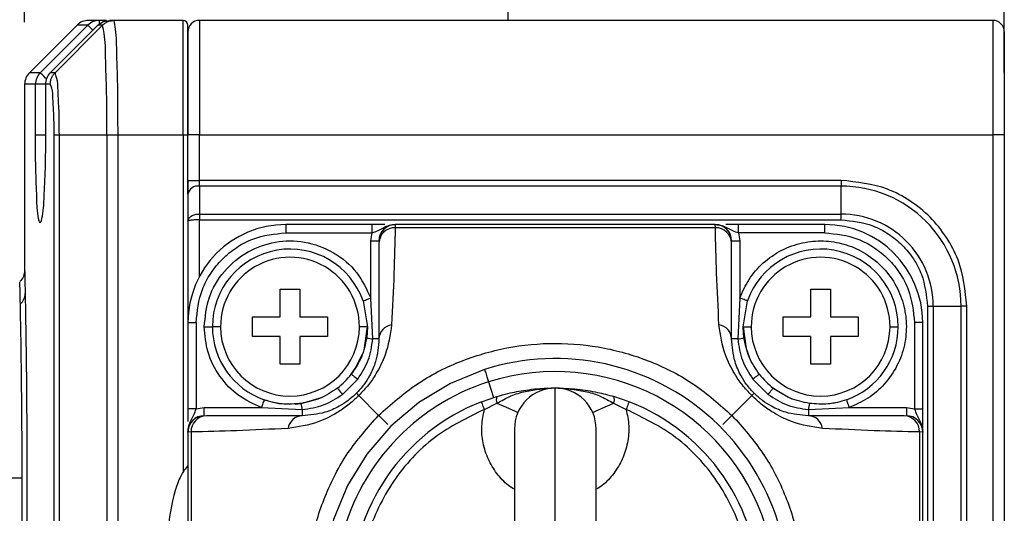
# Model space of a CAD drawing. Header units: millimetres. Extents: x 19 to 819, y 19 to 629.
# Tile 17 of 32: x 394 to 454, y 445 to 475. Entities that reach past the tile are written whole.
import ezdxf

# ---------------------------------------------------------------- set-up
doc = ezdxf.new("R2010")
doc.units = ezdxf.units.MM
doc.header["$LTSCALE"] = 3
doc.layers.add('DIMENSIONS', color=140, linetype='Continuous', lineweight=25)
doc.styles.add('SLDTEXTSTYLE0', font='TXT', dxfattribs={"width": 0.7})
doc.dimstyles.new('SLDDIMSTYLE0', dxfattribs={"dimtxt": 6.474023, "dimasz": 9.906, "dimexe": 0, "dimexo": 0.0625, "dimgap": 1.618506, "dimtad": 0, "dimtih": 1, "dimtoh": 1, "dimrnd": 1e-09, "dimzin": 12, "dimdsep": 46, "dimtxsty": 'SLDTEXTSTYLE0', "dimsah": 1, "dimcen": 0.09, "dimadec": 0, "dimazin": 3, "dimtfac": 1, "dimtofl": 0, "dimtmove": 0, "dimatfit": 3, "dimfxl": 0, "dimfrac": 2, "dimtolj": 1, "dimtzin": 12, "dimarcsym": 0})
doc.dimstyles.new('SLDDIMSTYLE2', dxfattribs={"dimtxt": 6.474023, "dimasz": 9.906, "dimexe": 0, "dimexo": 0.0625, "dimgap": 1.618506, "dimtad": 0, "dimtih": 1, "dimtoh": 1, "dimrnd": 1e-09, "dimzin": 4, "dimdsep": 46, "dimtxsty": 'SLDTEXTSTYLE0', "dimsah": 1, "dimcen": 0.09, "dimadec": 0, "dimazin": 1, "dimtfac": 1, "dimtofl": 0, "dimtmove": 0, "dimatfit": 3, "dimfxl": 0, "dimfrac": 2, "dimtolj": 1, "dimtzin": 12, "dimarcsym": 0})

# ---------------------------------------------------------------- blocks, each defined once
blk = doc.blocks.new('_D_8')
at = {"layer": 'DIMENSIONS'}
for p, q in [((393.906, 474.671), (393.906, 558.525)), ((453.906, 471.585), (453.906, 558.525)), ((393.906, 549), (405.603, 549)), ((414.377, 549), (412.203, 549)), ((412.203, 549), (412.203, 538.71)), ((433.615, 549), (435.789, 549)), ((435.789, 549), (435.789, 538.71)), ((453.906, 549), (442.389, 549)), ((412.203, 538.71), (414.377, 538.71)), ((435.789, 538.71), (433.615, 538.71))]:
    blk.add_line(p, q, dxfattribs=at)
for points in [[(393.906, 549), (403.812, 547.476), (403.812, 550.524)], [(453.906, 549), (444, 550.524), (444, 547.476)]]:
    blk.add_solid(points, dxfattribs=at)
at = {"layer": 'DIMENSIONS', "char_height": 6.35, "attachment_point": 1, "style": 'SLDTEXTSTYLE0'}
for s, insert in [('60.0', (414.377, 558.634)), ('2.36', (414.377, 546.896))]:
    blk.add_mtext(s, dxfattribs=dict(at, insert=insert))
blk = doc.blocks.new('_D_9')
at = {"layer": 'DIMENSIONS'}
for p, q in [((361.406, 450.585), (361.406, 588.324)), ((453.906, 471.585), (453.906, 588.324)), ((361.406, 578.799), (390.814, 578.799)), ((399.588, 578.799), (397.414, 578.799)), ((397.414, 578.799), (397.414, 568.51)), ((418.826, 578.799), (421, 578.799)), ((421, 578.799), (421, 568.51)), ((453.906, 578.799), (427.599, 578.799)), ((397.414, 568.51), (399.588, 568.51)), ((421, 568.51), (418.826, 568.51))]:
    blk.add_line(p, q, dxfattribs=at)
for points in [[(361.406, 578.799), (371.312, 577.275), (371.312, 580.323)], [(453.906, 578.799), (444, 580.323), (444, 577.275)]]:
    blk.add_solid(points, dxfattribs=at)
at = {"layer": 'DIMENSIONS', "char_height": 6.35, "attachment_point": 1, "style": 'SLDTEXTSTYLE0'}
for s, insert in [('92.5', (399.588, 588.434)), ('3.64', (399.588, 576.695))]:
    blk.add_mtext(s, dxfattribs=dict(at, insert=insert))

msp = doc.modelspace()

# ---------------------------------------------------------------- linework, layer by layer
for p, q in [((423.506, 475.275), (423.506, 474.775)), ((398.487, 474.775), (397.82, 474.775)), ((398.393, 474.482), (398.713, 474.708)), ((398.924, 474.775), (398.487, 474.775)), ((398.487, 474.561), (398.487, 474.775)), ((398.713, 474.708), (399.099, 474.775)), ((399.382, 474.775), (399.099, 474.775)), ((403.606, 474.775), (399.382, 474.775)), ((403.606, 467.775), (403.606, 474.775)), ((404.606, 474.775), (404.606, 467.775)), ((453.206, 474.775), (404.606, 474.775)), ((453.206, 474.775), (453.206, 467.775)), ((397.113, 474.482), (394.199, 471.568)), ((394.863, 471.568), (397.78, 474.482)), ((398.393, 474.482), (395.472, 471.568)), ((395.769, 471.568), (398.675, 474.482)), ((397.78, 474.482), (397.113, 474.482)), ((398.675, 474.482), (398.393, 474.482)), ((403.906, 467.775), (403.906, 474.475)), ((403.906, 474.075), (403.906, 467.775)), ((453.906, 474.075), (453.906, 467.775)), ((394.863, 471.568), (394.199, 471.568)), ((395.472, 471.568), (395.472, 471.569)), ((395.769, 471.568), (395.472, 471.568)), ((393.906, 470.861), (393.906, 459.429)), ((394.57, 470.861), (393.906, 470.861)), ((394.57, 467.775), (394.57, 470.861)), ((395.178, 470.861), (394.57, 470.861)), ((395.178, 470.861), (395.178, 467.775)), ((395.18, 470.861), (395.178, 470.861)), ((395.18, 470.861), (395.18, 467.775)), ((395.477, 470.861), (395.18, 470.861)), ((394.57, 467.775), (395.184, 467.775)), ((395.18, 467.775), (395.178, 467.775)), ((395.712, 371.772), (395.712, 467.778)), ((396.031, 467.775), (398.945, 467.775)), ((396.031, 371.775), (396.031, 467.775)), ((398.945, 467.775), (398.945, 371.775)), ((398.945, 467.775), (399.624, 467.775)), ((399.624, 467.775), (403.606, 467.775)), ((399.624, 371.775), (399.624, 467.775)), ((403.606, 467.775), (403.906, 467.775)), ((403.606, 467.775), (403.606, 447.094)), ((403.906, 464.134), (403.906, 467.775)), ((404.606, 467.775), (403.906, 467.775)), ((404.606, 467.775), (453.206, 467.775)), ((404.606, 464.982), (404.606, 467.775)), ((453.206, 467.775), (453.206, 371.775)), ((453.906, 467.775), (453.206, 467.775)), ((453.906, 467.775), (453.906, 371.775)), ((403.906, 464.982), (404.606, 464.982)), ((403.906, 464.982), (403.906, 464.134)), ((404.606, 464.629), (404.606, 464.982)), ((443.906, 464.982), (404.606, 464.982)), ((443.906, 464.982), (443.906, 464.629)), ((404.606, 464.629), (404.606, 462.921)), ((443.906, 464.629), (404.606, 464.629)), ((443.906, 462.921), (443.906, 464.629)), ((403.906, 464.134), (403.906, 462.485)), ((403.96, 462.652), (403.922, 462.569)), ((404.606, 462.921), (404.606, 462.568)), ((404.606, 462.921), (443.906, 462.921)), ((404.606, 462.568), (443.906, 462.568)), ((404.606, 459.088), (404.606, 462.568)), ((443.906, 462.568), (443.906, 462.921)), ((403.906, 462.485), (403.906, 456.275)), ((409.906, 462.275), (409.906, 461.775)), ((415.192, 462.275), (409.906, 462.275)), ((415.192, 461.775), (415.192, 462.275)), ((415.962, 462.275), (415.192, 462.275)), ((416.606, 462.275), (416.602, 462.082)), ((436.21, 462.082), (416.602, 462.082)), ((436.206, 462.275), (416.606, 462.275)), ((436.21, 462.082), (436.206, 462.275)), ((437.62, 462.275), (436.849, 462.275)), ((437.62, 461.775), (437.62, 462.275)), ((442.906, 462.275), (437.62, 462.275)), ((442.906, 461.775), (442.906, 462.275)), ((409.906, 461.775), (415.192, 461.775)), ((415.106, 461.275), (415.192, 461.775)), ((437.62, 461.775), (437.706, 461.275)), ((442.906, 461.775), (437.62, 461.775)), ((415.106, 461.275), (415.606, 461.275)), ((415.106, 457.774), (415.106, 461.275)), ((415.606, 461.146), (415.606, 455.275)), ((437.206, 461.275), (437.706, 461.275)), ((437.206, 455.275), (437.206, 461.146)), ((437.706, 461.275), (437.706, 457.774)), ((409.556, 458.325), (410.756, 458.325)), ((409.556, 456.625), (409.556, 458.325)), ((410.756, 458.325), (410.756, 456.625)), ((442.056, 458.325), (443.256, 458.325)), ((442.056, 456.625), (442.056, 458.325)), ((443.256, 458.325), (443.256, 456.625)), ((415.229, 455.275), (415.106, 457.774)), ((437.706, 457.774), (437.583, 455.275)), ((414.634, 457.608), (414.906, 456.025)), ((437.906, 456.025), (438.177, 457.608)), ((449.199, 457.275), (449.199, 422.275)), ((449.199, 457.275), (449.552, 457.275)), ((449.552, 457.275), (449.552, 422.275)), ((449.552, 457.275), (451.259, 457.275)), ((451.259, 422.275), (451.259, 457.275)), ((451.613, 457.275), (451.259, 457.275)), ((451.613, 422.275), (451.613, 457.275)), ((407.856, 456.625), (409.556, 456.625)), ((407.856, 455.425), (407.856, 456.625)), ((410.756, 456.625), (412.456, 456.625)), ((412.456, 456.625), (412.456, 455.425)), ((440.356, 456.625), (442.056, 456.625)), ((440.356, 455.425), (440.356, 456.625)), ((443.256, 456.625), (444.956, 456.625)), ((444.956, 456.625), (444.956, 455.425)), ((403.906, 456.275), (404.406, 456.275)), ((403.906, 456.275), (403.906, 450.989)), ((404.406, 456.275), (404.406, 450.989)), ((404.906, 456.025), (405.406, 456.025)), ((405.906, 456.025), (405.406, 456.025)), ((414.906, 456.025), (414.406, 456.025)), ((414.726, 454.729), (414.906, 456.025)), ((414.906, 456.025), (414.857, 455.346)), ((437.954, 455.346), (437.906, 456.025)), ((437.906, 456.025), (438.406, 456.025)), ((446.906, 456.025), (447.406, 456.025)), ((448.406, 456.275), (448.406, 450.989)), ((448.906, 456.275), (448.406, 456.275)), ((448.906, 450.989), (448.906, 456.275)), ((409.556, 455.425), (407.856, 455.425)), ((409.556, 453.725), (409.556, 455.425)), ((410.756, 455.425), (410.756, 453.725)), ((412.456, 455.425), (410.756, 455.425)), ((442.056, 455.425), (440.356, 455.425)), ((442.056, 453.725), (442.056, 455.425)), ((443.256, 455.425), (443.256, 453.725)), ((444.956, 455.425), (443.256, 455.425)), ((415.606, 455.275), (415.229, 455.275)), ((437.583, 455.275), (437.206, 455.275)), ((410.756, 453.725), (409.556, 453.725)), ((443.256, 453.725), (442.056, 453.725)), ((413.369, 451.873), (414.308, 452.812)), ((422.318, 452.645), (422.624, 451.682)), ((438.504, 452.812), (439.443, 451.873)), ((414.374, 451.807), (415.587, 450.594)), ((421.884, 451.429), (422.829, 451.753)), ((426.406, 427.275), (426.406, 452.275)), ((430.927, 451.429), (429.982, 451.753)), ((438.438, 451.807), (437.224, 450.594)), ((404.406, 450.989), (404.906, 451.075)), ((404.906, 450.575), (404.906, 451.075)), ((404.906, 451.075), (408.406, 451.075)), ((408.406, 451.075), (410.906, 450.952)), ((422.065, 450.963), (422.834, 451.334)), ((429.977, 451.334), (430.746, 450.963)), ((441.906, 450.952), (444.405, 451.075)), ((444.405, 451.075), (447.906, 451.075)), ((447.906, 451.075), (447.906, 450.575)), ((447.906, 451.075), (448.406, 450.989)), ((404.406, 450.989), (403.906, 450.989)), ((403.906, 450.989), (403.906, 450.219)), ((410.906, 450.575), (405.034, 450.575)), ((410.906, 450.952), (410.906, 450.575)), ((441.906, 450.952), (441.906, 450.575)), ((447.777, 450.575), (441.906, 450.575)), ((448.406, 450.989), (448.906, 450.989)), ((448.906, 449.575), (448.906, 450.989)), ((404.099, 449.579), (403.906, 449.575)), ((403.906, 449.575), (403.906, 429.975)), ((404.099, 449.579), (404.099, 429.971)), ((423.906, 449.775), (423.906, 429.775)), ((428.906, 429.775), (428.906, 449.775)), ((448.713, 449.579), (448.713, 429.971)), ((448.906, 449.575), (448.713, 449.579)), ((448.906, 429.975), (448.906, 449.575)), ((392.899, 446.775), (393.751, 446.775))]:
    msp.add_line(p, q)
at = {"flags": 128}
for points in [[(398.078, 474.184), (397.996, 474.267), (397.908, 474.355), (397.841, 474.422), (397.798, 474.465), (397.78, 474.482)], [(395.236, 471.195), (395.184, 471.246), (395.078, 471.353), (394.99, 471.441), (394.923, 471.507), (394.88, 471.55), (394.863, 471.568)], [(414.634, 457.608), (414.643, 457.611), (414.67, 457.62), (414.714, 457.636), (414.772, 457.657), (414.844, 457.682), (414.925, 457.711), (415.014, 457.742), (415.106, 457.774)], [(438.177, 457.608), (438.168, 457.611), (438.141, 457.62), (438.098, 457.636), (438.039, 457.657), (437.968, 457.682), (437.886, 457.711), (437.798, 457.742), (437.706, 457.774)], [(437.906, 456.025), (438.098, 454.687), (438.281, 454.174)], [(413.912, 453.118), (414.152, 453.457), (414.599, 454.347)], [(422.077, 453.404), (419.988, 452.554), (418.058, 451.386), (416.336, 449.929), (414.865, 448.219), (413.681, 446.299), (412.813, 444.217), (412.284, 442.024), (412.106, 439.775), (412.314, 437.345), (412.932, 434.986), (413.941, 432.766), (415.314, 430.75), (417.009, 428.996), (418.977, 427.556), (421.161, 426.471), (423.498, 425.774), (425.92, 425.483), (428.355, 425.609), (430.734, 426.146)], [(413.912, 453.118), (413.92, 453.112), (413.942, 453.095), (413.979, 453.066), (414.028, 453.028), (414.088, 452.982), (414.156, 452.929), (414.231, 452.872), (414.308, 452.812)], [(422.077, 453.404), (422.094, 453.35), (422.144, 453.193), (422.221, 452.95), (422.318, 452.645)], [(438.899, 453.118), (438.892, 453.112), (438.869, 453.095), (438.832, 453.066), (438.783, 453.028), (438.723, 452.982), (438.655, 452.929), (438.581, 452.872), (438.504, 452.812)], [(410.474, 451.286), (410.832, 451.323), (412.092, 451.688)], [(413.063, 452.268), (413.069, 452.261), (413.086, 452.238), (413.114, 452.202), (413.152, 452.153), (413.199, 452.093), (413.252, 452.024), (413.309, 451.95), (413.369, 451.873)], [(439.443, 451.873), (439.502, 451.95), (439.56, 452.024), (439.613, 452.093), (439.659, 452.153), (439.697, 452.202), (439.725, 452.238), (439.743, 452.261), (439.749, 452.268)], [(439.749, 452.268), (440.682, 451.704), (440.887, 451.617)], [(408.573, 451.546), (408.57, 451.537), (408.56, 451.511), (408.545, 451.467), (408.524, 451.408), (408.499, 451.337), (408.47, 451.255), (408.439, 451.167), (408.406, 451.075)], [(408.573, 451.546), (409.48, 451.323), (410.123, 451.275)], [(422.065, 450.963), (422.03, 451.053), (421.996, 451.141), (421.965, 451.222), (421.937, 451.292), (421.915, 451.35), (421.898, 451.393), (421.888, 451.42), (421.884, 451.429)], [(422.834, 451.334), (423.102, 451.217), (423.35, 451.109), (423.571, 451.012), (423.76, 450.93), (423.912, 450.863), (424.024, 450.815), (424.092, 450.785), (424.114, 450.775)], [(428.697, 450.775), (428.72, 450.785), (428.788, 450.815), (428.899, 450.863), (429.051, 450.93), (429.24, 451.012), (429.461, 451.109), (429.709, 451.217), (429.977, 451.334)], [(430.927, 451.429), (430.924, 451.42), (430.913, 451.393), (430.897, 451.35), (430.874, 451.292), (430.847, 451.222), (430.815, 451.141), (430.781, 451.053), (430.746, 450.963)], [(444.238, 451.546), (444.242, 451.537), (444.251, 451.511), (444.266, 451.467), (444.287, 451.408), (444.312, 451.337), (444.341, 451.255), (444.373, 451.167), (444.405, 451.075)]]:
    msp.add_lwpolyline(points, dxfattribs=at)
for centre, radius, start, end in [((397.82, 473.775), 1, 90.00235, 134.99821), ((398.487, 473.777), 0.998, 90.00722, 135.03901), ((403.606, 474.475), 0.3, 0.00039, 89.99863), ((404.606, 474.075), 0.7, 89.99999, 180.00099), ((453.206, 474.075), 0.7, 359.99898, 89.9998), ((394.906, 470.861), 1, 134.99889, 180.00096), ((395.571, 470.861), 1.001, 135.03873, 180.00635), ((396.178, 470.861), 1, 134.93843, 180.00044), ((396.181, 470.861), 1.001, 135.07519, 180.01125), ((404.518, 464.01), 0.625, 81.94934, 168.57913), ((443.906, 457.275), 7.354, 359.99987, 90.00007), ((443.906, 457.275), 5.646, 359.99992, 90), ((409.906, 456.275), 6, 90.00015, 179.99982), ((416.606, 461.275), 1, 90.00041, 179.9997), ((416.574, 461.113), 0.969, 88.38252, 178.0432), ((436.206, 461.275), 1, 0.0003, 89.99959), ((436.237, 461.113), 0.969, 1.95688, 91.61746), ((442.906, 456.275), 6, 0.00014, 89.99989), ((410.156, 456.025), 4.75, 19.46294, 180.00013), ((442.656, 456.025), 4.75, 359.99988, 160.53705), ((410.156, 456.025), 4.25, 359.99994, 180.00006), ((442.656, 456.025), 4.25, 359.99992, 180.00008), ((393.089, 458.061), 0.846, 310.83193, 358.98374), ((410.156, 456.025), 4.75, 179.99989, 250.53731), ((410.156, 456.025), 4.25, 180.00014, 359.99986), ((416.527, 455.235), 0.922, 99.09128, 177.51337), ((436.285, 455.235), 0.922, 2.48667, 80.90882), ((442.656, 456.025), 4.25, 180.00013, 359.99987), ((442.656, 456.025), 4.75, 289.46276, 0.00005), ((415.487, 457.625), 2.364, 254.53384, 263.71823), ((437.324, 457.625), 2.364, 276.28154, 285.46639), ((426.406, 439.775), 14.3, 287.61987, 107.61989), ((410.156, 456.025), 4.75, 307.73438, 322.26612), ((426.406, 439.775), 13.503, 287.61989, 107.61987), ((442.656, 456.025), 4.75, 217.73394, 232.26555), ((426.406, 439.775), 13.503, 107.61987, 287.61988), ((423.281, 451.548), 0.495, 155.64758, 205.67548), ((426.406, 449.775), 2.5, 89.99981, 180.00011), ((426.406, 449.775), 2.5, 359.99989, 90.00015), ((429.531, 451.548), 0.495, 334.32425, 24.35269), ((408.555, 450.693), 2.365, 6.28327, 15.46666), ((426.406, 439.775), 12.5, 111.2051, 248.7949), ((426.406, 439.775), 12.5, 291.20508, 68.79492), ((444.256, 450.693), 2.364, 164.53308, 173.71699), ((404.906, 449.575), 1, 90.00039, 179.99972), ((405.068, 449.606), 0.969, 91.95654, 181.61763), ((410.946, 449.654), 0.922, 92.48678, 170.90856), ((441.866, 449.654), 0.922, 9.0913, 87.51325), ((447.744, 449.606), 0.969, 358.38223, 88.04351), ((447.906, 449.575), 1, 0.0003, 89.99948)]:
    msp.add_arc(centre, radius, start, end)
for points, knots in [([(398.675, 474.482), (398.737, 474.536), (398.853, 474.636), (399.094, 474.747), (399.273, 474.765), (399.382, 474.775)], [0, 0, 0, 0, 0.313031, 0.584291, 1, 1, 1, 1]), ([(399.624, 467.775), (399.622, 468.668), (399.619, 470.094), (399.587, 471.743), (399.537, 473.005), (399.546, 473.921), (399.416, 474.597), (399.382, 474.775)], [0, 0, 0, 0, 0.38207, 0.610111, 0.705895, 0.922564, 1, 1, 1, 1]), ([(398.945, 467.775), (398.947, 468.631), (398.95, 470.213), (398.854, 472.274), (398.857, 473.668), (398.713, 474.312), (398.675, 474.482)], [0, 0, 0, 0, 0.381971, 0.705748, 0.922365, 1, 1, 1, 1]), ([(395.477, 470.861), (395.48, 470.926), (395.488, 471.057), (395.547, 471.246), (395.638, 471.421), (395.725, 471.519), (395.769, 471.568)], [0, 0, 0, 0, 0.250109, 0.500172, 0.750146, 1, 1, 1, 1]), ([(396.031, 467.775), (396.029, 468.023), (396.027, 468.508), (396.011, 469.404), (395.948, 470.318), (395.936, 471.117), (395.804, 471.471), (395.769, 471.568)], [0, 0, 0, 0, 0.195204, 0.381561, 0.703848, 0.919251, 1, 1, 1, 1]), ([(395.712, 467.778), (395.711, 467.978), (395.709, 468.374), (395.695, 469.107), (395.637, 469.852), (395.628, 470.504), (395.509, 470.785), (395.477, 470.861)], [0, 0, 0, 0, 0.193805, 0.383054, 0.70662, 0.921108, 1, 1, 1, 1]), ([(395.18, 467.775), (395.179, 467.097), (395.176, 465.844), (395.073, 464.052), (395.059, 463.2), (394.85, 462.156), (394.655, 463.198), (394.656, 464.05), (394.571, 465.842), (394.571, 467.096), (394.57, 467.775)], [0, 0, 0, 0, 0.190935, 0.352566, 0.46072, 0.500185, 0.539209, 0.647211, 0.808916, 1, 1, 1, 1]), ([(395.712, 467.778), (395.723, 467.777), (395.755, 467.777), (395.82, 467.776), (395.915, 467.776), (395.989, 467.775), (396.031, 467.775)], [0, 0, 0, 0, 0.09985, 0.30512, 0.608687, 1, 1, 1, 1]), ([(451.613, 457.275), (451.51, 458.245), (451.352, 459.736), (450.39, 461.53), (449.396, 462.765), (448.161, 463.76), (446.367, 464.721), (444.875, 464.879), (443.906, 464.982)], [0, 0, 0, 0, 0.239458, 0.368361, 0.500001, 0.631639, 0.760543, 1, 1, 1, 1]), ([(403.906, 462.485), (403.91, 462.521), (403.917, 462.591), (403.958, 462.649), (403.977, 462.677)], [0, 0, 0, 0, 0.516189, 1, 1, 1, 1]), ([(403.977, 462.677), (404.019, 462.719), (404.091, 462.791), (404.222, 462.853), (404.386, 462.908), (404.518, 462.916), (404.606, 462.921)], [0, 0, 0, 0, 0.255441, 0.434471, 0.621318, 1, 1, 1, 1]), ([(404.606, 462.568), (404.519, 462.567), (404.391, 462.565), (404.226, 462.555), (404.102, 462.545), (404.022, 462.53), (403.977, 462.521)], [0, 0, 0, 0, 0.413355, 0.609002, 0.785291, 1, 1, 1, 1]), ([(443.906, 462.568), (444.572, 462.497), (445.596, 462.388), (446.828, 461.728), (447.676, 461.045), (448.359, 460.197), (449.019, 458.965), (449.128, 457.941), (449.199, 457.275)], [0, 0, 0, 0, 0.239457, 0.368361, 0.499999, 0.631639, 0.760542, 1, 1, 1, 1]), ([(403.977, 462.521), (403.959, 462.518), (403.931, 462.513), (403.912, 462.492), (403.906, 462.485)], [0, 0, 0, 0, 0.650989, 1, 1, 1, 1]), ([(415.192, 461.775), (415.314, 461.818), (415.554, 461.903), (415.883, 462.087), (416.123, 462.209), (416.26, 462.227), (416.274, 462.229)], [0, 0, 0, 0, 0.330464, 0.647398, 0.964624, 1, 1, 1, 1]), ([(416.605, 462.272), (416.513, 462.265), (416.32, 462.249), (416.046, 462.126), (415.906, 461.982), (415.835, 461.911)], [0, 0, 0, 0, 0.316724, 0.657542, 1, 1, 1, 1]), ([(416.602, 462.082), (416.58, 461.156), (416.532, 459.176), (416.433, 457.198), (416.381, 456.145)], [0, 0, 0, 0, 0.467902, 1, 1, 1, 1]), ([(436.206, 462.275), (436.332, 462.264), (436.582, 462.243), (436.93, 462.092), (437.257, 461.902), (437.497, 461.818), (437.62, 461.775)], [0, 0, 0, 0, 0.249313, 0.496183, 0.742828, 1, 1, 1, 1]), ([(436.98, 461.907), (436.908, 461.98), (436.767, 462.125), (436.491, 462.25), (436.299, 462.265), (436.206, 462.272)], [0, 0, 0, 0, 0.346132, 0.685049, 1, 1, 1, 1]), ([(436.431, 456.145), (436.378, 457.198), (436.279, 459.176), (436.232, 461.156), (436.21, 462.082)], [0, 0, 0, 0, 0.532098, 1, 1, 1, 1]), ([(404.406, 456.275), (404.479, 456.967), (404.592, 458.031), (405.278, 459.312), (405.988, 460.193), (406.869, 460.903), (408.15, 461.589), (409.214, 461.702), (409.906, 461.775)], [0, 0, 0, 0, 0.239457, 0.36836, 0.5, 0.63164, 0.760543, 1, 1, 1, 1]), ([(415.835, 461.911), (415.833, 461.909), (415.756, 461.84), (415.715, 461.74), (415.676, 461.643)], [0, 0, 0, 0, 0.0259569, 1, 1, 1, 1]), ([(437.136, 461.643), (437.096, 461.74), (437.057, 461.838), (436.981, 461.907), (436.98, 461.907)], [0, 0, 0, 0, 0.989685, 1, 1, 1, 1]), ([(442.906, 461.775), (443.598, 461.702), (444.662, 461.589), (445.942, 460.903), (446.824, 460.193), (447.533, 459.312), (448.219, 458.031), (448.332, 456.967), (448.406, 456.275)], [0, 0, 0, 0, 0.239457, 0.36836, 0.5, 0.63164, 0.760544, 1, 1, 1, 1]), ([(404.906, 456.025), (404.965, 456.618), (405.086, 457.844), (406.062, 459.484), (407.509, 460.686), (409.251, 461.299), (411.098, 461.301), (412.864, 460.65), (414.33, 459.429), (414.852, 458.314), (415.106, 457.774)], [0, 0, 0, 0, 0.121087, 0.25, 0.378913, 0.5, 0.621087, 0.75, 0.878913, 1, 1, 1, 1]), ([(437.706, 457.774), (437.875, 458.164), (438.223, 458.965), (439.114, 459.975), (440.238, 460.753), (441.515, 461.207), (442.822, 461.324), (444.107, 461.125), (445.328, 460.611), (446.41, 459.78), (447.242, 458.698), (447.756, 457.477), (447.955, 456.192), (447.838, 454.884), (447.384, 453.607), (446.606, 452.484), (445.596, 451.593), (444.795, 451.244), (444.405, 451.075)], [0, 0, 0, 0, 0.060078, 0.123475, 0.188303, 0.252408, 0.313771, 0.372938, 0.435414, 0.5, 0.564585, 0.627062, 0.686228, 0.747592, 0.811697, 0.876525, 0.939922, 1, 1, 1, 1]), ([(393.907, 459.429), (393.907, 459.432), (393.904, 459.592), (393.926, 458.544), (393.932, 458.245), (393.935, 458.046)], [0, 0, 0, 0, 0.006456, 0.335235, 1, 1, 1, 1]), ([(393.906, 459.489), (393.892, 459.357), (393.865, 459.092), (393.697, 458.885), (393.613, 458.782)], [0, 0, 0, 0, 0.499993, 1, 1, 1, 1]), ([(393.642, 457.42), (393.635, 457.783), (393.626, 458.224), (393.616, 458.665), (393.614, 458.745)], [0, 0, 0, 0, 0.8205343, 1, 1, 1, 1]), ([(393.935, 458.046), (393.944, 457.59), (393.963, 456.552), (393.989, 454.825), (394.014, 452.788), (394.033, 450.517), (394.044, 448.098), (394.044, 445.629), (394.035, 443.202), (394.016, 440.919), (393.991, 438.861), (393.965, 437.113), (393.94, 435.737), (393.921, 434.785), (393.911, 434.294), (393.907, 434.124), (393.907, 434.121)], [0, 0, 0, 0, 0.057176, 0.130128, 0.216528, 0.312628, 0.41496, 0.519807, 0.622208, 0.719221, 0.80612, 0.88018, 0.938478, 0.978649, 0.999594, 1, 1, 1, 1]), ([(393.751, 446.775), (393.749, 447.791), (393.745, 449.868), (393.719, 452.788), (393.683, 455.321), (393.655, 456.793), (393.642, 457.42)], [0, 0, 0, 0, 0.286361, 0.585098, 0.823058, 1, 1, 1, 1]), ([(408.406, 451.075), (407.926, 451.294), (406.941, 451.741), (405.806, 452.949), (405.046, 454.421), (404.952, 455.499), (404.906, 456.025)], [0, 0, 0, 0, 0.243986, 0.500001, 0.756015, 1, 1, 1, 1]), ([(416.381, 456.145), (416.288, 455.516), (416.13, 454.457), (415.519, 453.262), (414.963, 452.436), (414.577, 452.024), (414.374, 451.807)], [0, 0, 0, 0, 0.388274, 0.653633, 0.817247, 1, 1, 1, 1]), ([(438.438, 451.807), (438.234, 452.025), (437.847, 452.438), (437.29, 453.264), (436.681, 454.459), (436.524, 455.517), (436.431, 456.145)], [0, 0, 0, 0, 0.183334, 0.347246, 0.612297, 1, 1, 1, 1]), ([(414.857, 455.346), (414.771, 454.943), (414.601, 454.139), (414.141, 453.458), (413.912, 453.118)], [0, 0, 0, 0, 0.501704, 1, 1, 1, 1]), ([(438.899, 453.118), (438.669, 453.46), (438.21, 454.142), (438.039, 454.946), (437.954, 455.346)], [0, 0, 0, 0, 0.50182, 1, 1, 1, 1]), ([(415.606, 455.275), (415.566, 454.805), (415.5, 454.018), (415.09, 453.092), (414.684, 452.446), (414.383, 452.118), (414.229, 451.952)], [0, 0, 0, 0, 0.380774, 0.638221, 0.815784, 1, 1, 1, 1]), ([(414.308, 452.812), (414.548, 453.187), (415.032, 453.942), (415.163, 454.829), (415.229, 455.275)], [0, 0, 0, 0, 0.497245, 1, 1, 1, 1]), ([(415.587, 450.594), (416.337, 451.259), (417.833, 452.588), (420.529, 453.961), (423.414, 454.817), (426.422, 455.098), (429.422, 454.811), (432.306, 453.951), (434.989, 452.579), (436.482, 451.254), (437.224, 450.594)], [0, 0, 0, 0, 0.125232, 0.249923, 0.375339, 0.500532, 0.626128, 0.750663, 0.875903, 1, 1, 1, 1]), ([(438.582, 451.952), (438.429, 452.118), (438.127, 452.446), (437.721, 453.092), (437.312, 454.018), (437.245, 454.806), (437.206, 455.275)], [0, 0, 0, 0, 0.1842712, 0.3618972, 0.6193355, 1, 1, 1, 1]), ([(437.583, 455.275), (437.649, 454.829), (437.78, 453.942), (438.263, 453.187), (438.504, 452.812)], [0, 0, 0, 0, 0.502755, 1, 1, 1, 1]), ([(414.374, 451.807), (414.156, 451.603), (413.743, 451.216), (412.916, 450.66), (411.721, 450.05), (410.664, 449.893), (410.036, 449.8)], [0, 0, 0, 0, 0.183336, 0.347245, 0.612299, 1, 1, 1, 1]), ([(413.063, 452.268), (412.721, 452.038), (412.039, 451.579), (411.235, 451.409), (410.834, 451.324)], [0, 0, 0, 0, 0.501821, 1, 1, 1, 1]), ([(414.229, 451.952), (414.062, 451.798), (413.735, 451.496), (413.089, 451.09), (412.162, 450.681), (411.375, 450.615), (410.906, 450.575)], [0, 0, 0, 0, 0.184272, 0.361898, 0.619336, 1, 1, 1, 1]), ([(410.906, 450.952), (411.352, 451.018), (412.238, 451.149), (412.993, 451.633), (413.369, 451.873)], [0, 0, 0, 0, 0.502755, 1, 1, 1, 1]), ([(414.229, 451.952), (414.242, 451.939), (414.291, 451.891), (414.339, 451.842), (414.374, 451.807)], [0, 0, 0, 0, 0.266858, 1, 1, 1, 1]), ([(422.829, 451.753), (423.053, 451.815), (423.633, 451.978), (424.468, 452.134), (425.438, 452.252), (426.045, 452.266), (426.406, 452.275)], [0, 0, 0, 0, 0.191878, 0.498086, 0.701646, 1, 1, 1, 1]), ([(422.834, 451.334), (423.116, 451.497), (423.664, 451.814), (424.869, 452.171), (425.792, 452.234), (426.406, 452.275)], [0, 0, 0, 0, 0.260131, 0.507491, 1, 1, 1, 1]), ([(426.406, 452.275), (427.019, 452.234), (427.942, 452.171), (429.147, 451.815), (429.696, 451.497), (429.977, 451.334)], [0, 0, 0, 0, 0.492083, 0.739922, 1, 1, 1, 1]), ([(426.406, 452.275), (426.861, 452.26), (427.729, 452.232), (428.926, 452.039), (429.654, 451.842), (429.982, 451.753)], [0, 0, 0, 0, 0.376416, 0.718536, 1, 1, 1, 1]), ([(438.582, 451.952), (438.57, 451.939), (438.522, 451.89), (438.473, 451.842), (438.438, 451.807)], [0, 0, 0, 0, 0.2668702, 1, 1, 1, 1]), ([(442.776, 449.8), (442.147, 449.893), (441.088, 450.05), (439.892, 450.661), (439.066, 451.218), (438.655, 451.603), (438.438, 451.807)], [0, 0, 0, 0, 0.3882726, 0.6536314, 0.8172489, 1, 1, 1, 1]), ([(441.906, 450.575), (441.436, 450.615), (440.649, 450.681), (439.722, 451.091), (439.077, 451.497), (438.749, 451.798), (438.582, 451.952)], [0, 0, 0, 0, 0.380775, 0.638218, 0.815783, 1, 1, 1, 1]), ([(439.443, 451.873), (439.818, 451.633), (440.573, 451.149), (441.46, 451.018), (441.906, 450.952)], [0, 0, 0, 0, 0.497244, 1, 1, 1, 1]), ([(441.977, 451.324), (441.574, 451.409), (440.77, 451.58), (440.088, 452.04), (439.749, 452.268)], [0, 0, 0, 0, 0.501703, 1, 1, 1, 1]), ([(410.834, 451.324), (410.451, 451.292), (410.048, 451.26), (409.478, 451.32), (409.101, 451.38), (408.755, 451.489), (408.573, 451.546)], [0, 0, 0, 0, 0.501307, 0.526545, 0.749951, 1, 1, 1, 1]), ([(444.238, 451.546), (444.055, 451.489), (443.753, 451.393), (443.375, 451.327), (442.807, 451.257), (442.358, 451.293), (441.977, 451.324)], [0, 0, 0, 0, 0.251357, 0.413717, 0.502166, 1, 1, 1, 1]), ([(403.906, 449.575), (403.916, 449.701), (403.938, 449.952), (404.089, 450.299), (404.279, 450.626), (404.363, 450.867), (404.406, 450.989)], [0, 0, 0, 0, 0.249285, 0.496171, 0.742826, 1, 1, 1, 1]), ([(404.538, 450.505), (404.441, 450.466), (404.342, 450.426), (404.274, 450.35), (404.274, 450.349)], [0, 0, 0, 0, 0.989681, 1, 1, 1, 1]), ([(415.587, 428.956), (414.921, 429.706), (413.593, 431.203), (412.22, 433.898), (411.364, 436.783), (411.083, 439.791), (411.369, 442.792), (412.23, 445.675), (413.601, 448.359), (414.927, 449.851), (415.587, 450.594)], [0, 0, 0, 0, 0.125232, 0.249923, 0.375339, 0.500532, 0.626128, 0.750664, 0.875903, 1, 1, 1, 1]), ([(422.065, 450.963), (421.008, 450.445), (418.844, 449.385), (416.352, 446.649), (414.759, 443.352), (414.233, 439.775), (414.759, 436.199), (416.352, 432.901), (418.844, 430.165), (421.008, 429.105), (422.065, 428.588)], [0, 0, 0, 0, 0.122142, 0.25, 0.377859, 0.5, 0.622142, 0.75, 0.877859, 1, 1, 1, 1]), ([(415.587, 450.594), (415.652, 450.529), (415.772, 450.409), (415.961, 450.22), (416.085, 450.096), (416.154, 450.027)], [0, 0, 0, 0, 0.343706, 0.636732, 1, 1, 1, 1]), ([(423.906, 446.069), (423.779, 446.146), (423.361, 446.4), (422.803, 447.029), (422.264, 447.909), (421.952, 448.906), (421.859, 449.952), (421.997, 450.629), (422.065, 450.963)], [0, 0, 0, 0, 0.079433, 0.261581, 0.443729, 0.63079, 0.817853, 1, 1, 1, 1]), ([(430.746, 450.963), (430.814, 450.629), (430.953, 449.952), (430.86, 448.906), (430.547, 447.909), (430.009, 447.029), (429.45, 446.4), (429.033, 446.146), (428.906, 446.069)], [0, 0, 0, 0, 0.182147, 0.36921, 0.556271, 0.738419, 0.920567, 1, 1, 1, 1]), ([(430.746, 428.588), (431.803, 429.105), (433.967, 430.165), (436.459, 432.901), (438.053, 436.199), (438.578, 439.775), (438.053, 443.352), (436.459, 446.649), (433.967, 449.385), (431.803, 450.445), (430.746, 450.963)], [0, 0, 0, 0, 0.122141, 0.25, 0.377858, 0.5, 0.622141, 0.75, 0.877858, 1, 1, 1, 1]), ([(436.658, 450.027), (436.726, 450.096), (436.85, 450.22), (437.039, 450.409), (437.159, 450.529), (437.224, 450.594)], [0, 0, 0, 0, 0.363238, 0.656246, 1, 1, 1, 1]), ([(437.224, 450.594), (437.89, 449.844), (439.218, 448.347), (440.592, 445.652), (441.447, 442.767), (441.728, 439.759), (441.442, 436.758), (440.582, 433.875), (439.21, 431.191), (437.884, 429.699), (437.224, 428.956)], [0, 0, 0, 0, 0.125232, 0.249923, 0.375339, 0.500532, 0.626128, 0.750663, 0.875903, 1, 1, 1, 1]), ([(448.406, 450.989), (448.449, 450.867), (448.532, 450.626), (448.723, 450.299), (448.874, 449.952), (448.895, 449.701), (448.906, 449.575)], [0, 0, 0, 0, 0.257175, 0.503829, 0.750715, 1, 1, 1, 1]), ([(404.274, 450.349), (404.2, 450.278), (404.056, 450.136), (403.931, 449.86), (403.916, 449.668), (403.909, 449.576)], [0, 0, 0, 0, 0.346127, 0.685048, 1, 1, 1, 1]), ([(410.036, 449.8), (408.983, 449.747), (407.005, 449.649), (405.025, 449.601), (404.099, 449.579)], [0, 0, 0, 0, 0.532098, 1, 1, 1, 1]), ([(448.713, 449.579), (447.786, 449.601), (445.806, 449.649), (443.828, 449.747), (442.776, 449.8)], [0, 0, 0, 0, 0.467902, 1, 1, 1, 1]), ([(403.906, 447.547), (403.755, 447.339), (403.412, 446.868), (402.934, 445.473), (402.559, 443.08), (402.525, 440.988), (402.506, 439.775)], [0, 0, 0, 0, 0.0956961, 0.2172254, 0.5462669, 1, 1, 1, 1]), ([(393.614, 434.805), (393.613, 434.794), (393.609, 434.613), (393.638, 435.866), (393.65, 436.495), (393.69, 438.656), (393.72, 440.948), (393.746, 443.785), (393.749, 445.756), (393.751, 446.775)], [0, 0, 0, 0, 0.002678, 0.042293, 0.144601, 0.302628, 0.507287, 0.745172, 1, 1, 1, 1])]:
    msp.add_open_spline(points, degree=3, knots=knots)

# ---------------------------------------------------------------- dimensions: what is measured, and where the dimension line sits
at = {"layer": 'DIMENSIONS'}
for base, p1, p2, dimstyle, picture, middle in [((361.406, 578.799), (453.906, 467.775), (361.406, 446.775), 'SLDDIMSTYLE0', '_D_9', (409.207, 578.799)), ((453.906, 549), (393.906, 470.861), (453.906, 467.775), 'SLDDIMSTYLE2', '_D_8', (423.996, 549))]:
    dim = msp.add_linear_dim(base=base, p1=p1, p2=p2, dimstyle=dimstyle, dxfattribs=at)
    dim.commit()
    dim.dimension.update_dxf_attribs({"geometry": picture, "text_midpoint": middle, "dimtype": 160})

doc.saveas('drawing.dxf')
